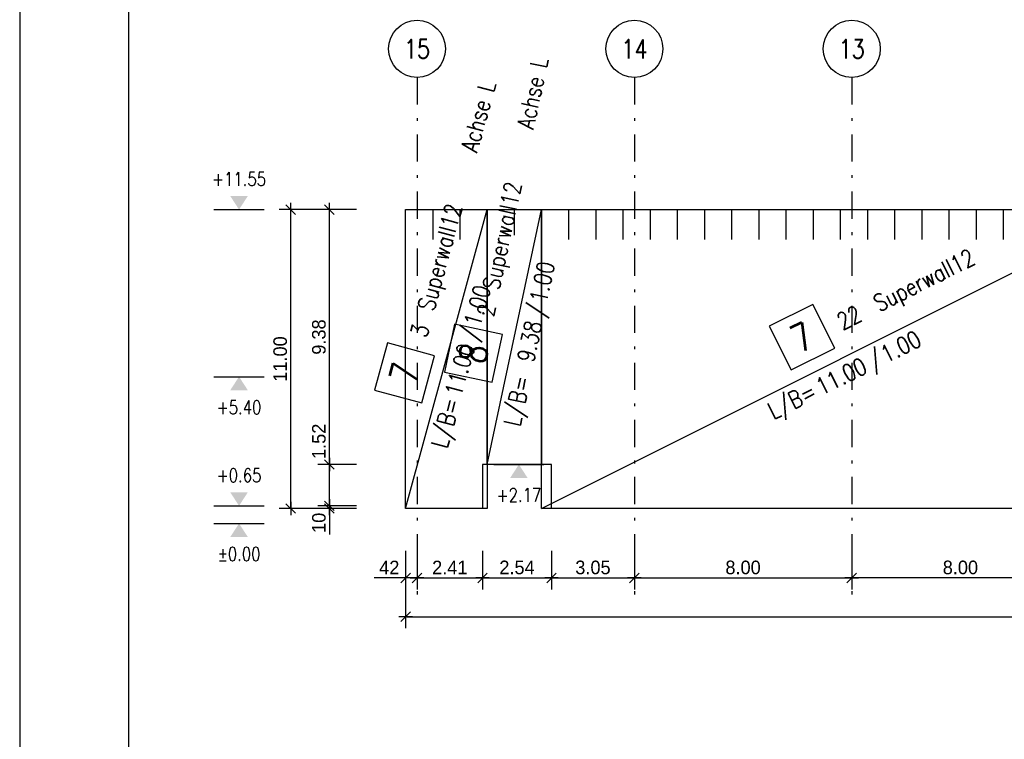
# Model space of a CAD drawing. Extents: x 0 to 238, y 0 to 168.
# Tile 13 of 31: x 0 to 36, y 109 to 135. Entities that reach past the tile are written whole.
import ezdxf
from ezdxf.enums import TextEntityAlignment as Align

# ---------------------------------------------------------------- set-up
doc = ezdxf.new("R2010")
doc.units = 0
doc.header["$LTSCALE"] = 2
doc.header["$MEASUREMENT"] = 0
doc.linetypes.add('AUSGEZOGEN', pattern=[0])
doc.linetypes.add('STRICHPUNKT', pattern=[1, 0.5, -0.25, 0, -0.25])
doc.layers.get('0').update_dxf_attribs({"linetype": 'CONTINUOUS'})
doc.layers.get('DEFPOINTS').update_dxf_attribs({"linetype": 'AUSGEZOGEN'})
for name, color, linetype in [('T__ACHS', 1, 'CONTINUOUS'), ('T__KONS', 3, 'CONTINUOUS'), ('T__M007', 7, 'CONTINUOUS'), ('T__M008', 7, 'CONTINUOUS'), ('T__RAND', 7, 'CONTINUOUS'), ('T__VERM', 2, 'CONTINUOUS')]:
    doc.layers.add(name, color=color, linetype=linetype)
doc.styles.add('SIMPLEX8', font='simplexd', dxfattribs={"width": 0.8})
doc.dimstyles.new('SOFIBEMLI', dxfattribs={"dimtxt": 0.5, "dimasz": 0.05, "dimexe": 0.18, "dimexo": 0.0625, "dimgap": 0.135, "dimtad": 1, "dimdec": 0, "dimrnd": 0.001, "dimzin": 0, "dimdsep": 46, "dimtxsty": 'Standard', "dimblk1": 'SOFI-VERLI', "dimblk2": 'SOFI-VERRE', "dimsah": 1, "dimcen": 0.5, "dimse1": 1, "dimse2": 1, "dimclrd": 1, "dimclrt": 2, "dimadec": 0, "dimazin": 0, "dimtfac": 1, "dimtdec": 4, "dimtmove": 0, "dimatfit": 3, "dimldrblk": 'SOFI-VERLI', "dimfxl": 0, "dimtolj": 1, "dimtzin": 0, "dimarcsym": 0})
doc.dimstyles.new('SOFIBEMRE', dxfattribs={"dimtxt": 0.5, "dimasz": 0.05, "dimexe": 0.18, "dimexo": 0.0625, "dimgap": 0.135, "dimtad": 1, "dimdec": 0, "dimrnd": 0.001, "dimzin": 0, "dimdsep": 46, "dimtxsty": 'Standard', "dimblk1": 'SOFI-VERRE', "dimblk2": 'SOFI-VERLI', "dimsah": 1, "dimcen": 0.5, "dimse1": 1, "dimse2": 1, "dimclrd": 1, "dimclrt": 2, "dimadec": 0, "dimazin": 0, "dimtfac": 1, "dimtdec": 4, "dimtmove": 0, "dimatfit": 3, "dimldrblk": 'SOFI-VERRE', "dimfxl": 0, "dimtolj": 1, "dimtzin": 0, "dimarcsym": 0})

# ---------------------------------------------------------------- blocks, each defined once
blk = doc.blocks.new('ASO_BORDER')
at = {"color": 0, "linetype": 'ByBlock'}
blk.add_line((0, 1), (0, 0), dxfattribs=at)
blk = doc.blocks.new('SOFI-IRAN')
at = {"layer": 'T__RAND', "color": 0, "linetype": 'ByBlock', "xscale": 232.8, "yscale": 166.2}
blk.add_blockref('ASO_BORDER', (0, 0), dxfattribs=at)
blk = doc.blocks.new('SOFI-KOTELU')
at = {"color": 0, "linetype": 'Continuous'}
blk.add_line((0, 1.85), (0, -1.85), dxfattribs=at)
blk.add_solid([(0, 0), (-1, 0.65), (-1, -0.65)], dxfattribs=at)
at = {"color": 2, "linetype": 'Continuous', "style": 'SIMPLEX8', "width": 0.8}
blk.add_attdef('KOTE', text='', height=1, rotation=90.00021, dxfattribs=at).set_placement((-2.25, 0), align=Align.MIDDLE)
blk = doc.blocks.new('SOFI-KOTELO')
at = {"color": 0, "linetype": 'Continuous'}
blk.add_line((0, 1.85), (0, -1.85), dxfattribs=at)
blk.add_solid([(0, 0), (1, -0.65), (1, 0.65)], dxfattribs=at)
at = {"color": 2, "linetype": 'Continuous', "style": 'SIMPLEX8', "width": 0.8}
blk.add_attdef('KOTE', text='', height=1, rotation=90.00021, dxfattribs=at).set_placement((2.25, 0), align=Align.MIDDLE)
blk = doc.blocks.new('SOFI-VERLI')
at = {"color": 0, "linetype": 'ByBlock'}
for p, q in [((0, 20), (0, -8.5)), ((-5, 0), (5, 0)), ((3.535, 3.535), (-3.535, -3.535))]:
    blk.add_line(p, q, dxfattribs=at)
blk = doc.blocks.new('SOFI-VERRE')
at = {"color": 0, "linetype": 'ByBlock'}
for p, q in [((0, -20), (0, 8.5)), ((-5, 0), (5, 0)), ((3.535, 3.535), (-3.535, -3.535))]:
    blk.add_line(p, q, dxfattribs=at)
blk = doc.blocks.new('*D82')
at = {"color": 1, "linetype": 'ByBlock'}
for p, q in [((11.4, 117.309), (11.4, 117.359)), ((11.4, 117.259), (11.4, 117.159)), ((11.4, 117.109), (11.4, 116.206))]:
    blk.add_line(p, q, dxfattribs=at)
at = {"layer": 'DEFPOINTS', "color": 0, "linetype": 'ByBlock'}
for p in [(11.4, 117.159), (16.029, 117.259), (16.029, 117.159)]:
    blk.add_point(p, dxfattribs=at)
at = {"color": 1, "linetype": 'ByBlock', "xscale": 0.05, "yscale": 0.05, "zscale": 0.05}
for name, p, rotation in [('SOFI-VERLI', (11.4, 117.259), 270), ('SOFI-VERRE', (11.4, 117.159), 90)]:
    blk.add_blockref(name, p, dxfattribs=dict(at, rotation=rotation))
at = {"color": 2, "linetype": 'ByBlock', "insert": (11.015, 116.632), "char_height": 0.5, "attachment_point": 5, "rotation": 90}
blk.add_mtext('\\A1;10', dxfattribs=at)
blk = doc.blocks.new('*D83')
at = {"color": 1, "linetype": 'ByBlock'}
for p, q in [((11.4, 118.779), (11.4, 120.432)), ((11.4, 117.309), (11.4, 118.729))]:
    blk.add_line(p, q, dxfattribs=at)
at = {"layer": 'DEFPOINTS', "color": 0, "linetype": 'ByBlock'}
for p in [(11.4, 118.779), (16.029, 118.779), (16.029, 117.259)]:
    blk.add_point(p, dxfattribs=at)
at = {"color": 1, "linetype": 'ByBlock', "xscale": 0.05, "yscale": 0.05, "zscale": 0.05}
for name, p, rotation in [('SOFI-VERRE', (11.4, 118.779), 90), ('SOFI-VERLI', (11.4, 117.259), 270)]:
    blk.add_blockref(name, p, dxfattribs=dict(at, rotation=rotation))
at = {"color": 2, "linetype": 'ByBlock', "insert": (11.015, 119.631), "char_height": 0.5, "attachment_point": 5, "rotation": 90}
blk.add_mtext('\\A1;1.52', dxfattribs=at)
blk = doc.blocks.new('*D84')
at = {"color": 1, "linetype": 'ByBlock'}
blk.add_line((11.4, 118.829), (11.4, 128.109), dxfattribs=at)
at = {"layer": 'DEFPOINTS', "color": 0, "linetype": 'ByBlock'}
for p in [(11.4, 128.159), (16.029, 128.159), (16.029, 118.779)]:
    blk.add_point(p, dxfattribs=at)
at = {"color": 1, "linetype": 'ByBlock', "xscale": 0.05, "yscale": 0.05, "zscale": 0.05}
for name, p, rotation in [('SOFI-VERRE', (11.4, 128.159), 90), ('SOFI-VERLI', (11.4, 118.779), 270)]:
    blk.add_blockref(name, p, dxfattribs=dict(at, rotation=rotation))
at = {"color": 2, "linetype": 'ByBlock', "insert": (11.015, 123.469), "char_height": 0.5, "attachment_point": 5, "rotation": 90}
blk.add_mtext('\\A1;9.38', dxfattribs=at)
blk = doc.blocks.new('*D85')
at = {"color": 1, "linetype": 'ByBlock'}
blk.add_line((9.975, 117.209), (9.975, 128.109), dxfattribs=at)
at = {"layer": 'DEFPOINTS', "color": 0, "linetype": 'ByBlock'}
for p in [(9.975, 128.159), (16.029, 128.159), (16.029, 117.159)]:
    blk.add_point(p, dxfattribs=at)
at = {"color": 1, "linetype": 'ByBlock', "xscale": 0.05, "yscale": 0.05, "zscale": 0.05}
for name, p, rotation in [('SOFI-VERRE', (9.975, 128.159), 90), ('SOFI-VERLI', (9.975, 117.159), 270)]:
    blk.add_blockref(name, p, dxfattribs=dict(at, rotation=rotation))
at = {"color": 2, "linetype": 'ByBlock', "insert": (9.59, 122.659), "char_height": 0.5, "attachment_point": 5, "rotation": 90}
blk.add_mtext('\\A1;11.00', dxfattribs=at)
blk = doc.blocks.new('*D86')
at = {"color": 1, "linetype": 'ByBlock'}
for p, q in [((14.206, 114.604), (13.052, 114.604)), ((14.576, 114.604), (14.256, 114.604))]:
    blk.add_line(p, q, dxfattribs=at)
at = {"layer": 'DEFPOINTS', "color": 0, "linetype": 'ByBlock'}
for p in [(14.206, 118.555), (14.626, 118.555), (14.206, 114.604)]:
    blk.add_point(p, dxfattribs=at)
at = {"color": 1, "linetype": 'ByBlock', "xscale": 0.05, "yscale": 0.05, "zscale": 0.05, "rotation": 180}
blk.add_blockref('SOFI-VERRE', (14.206, 114.604), dxfattribs=at)
at = {"color": 1, "linetype": 'ByBlock', "xscale": 0.05, "yscale": 0.05, "zscale": 0.05}
blk.add_blockref('SOFI-VERLI', (14.626, 114.604), dxfattribs=at)
at = {"color": 2, "linetype": 'ByBlock', "insert": (13.604, 114.989), "char_height": 0.5, "attachment_point": 5}
blk.add_mtext('\\A1;42', dxfattribs=at)
blk = doc.blocks.new('*D87')
at = {"color": 1, "linetype": 'ByBlock'}
blk.add_line((14.676, 114.604), (16.986, 114.604), dxfattribs=at)
at = {"layer": 'DEFPOINTS', "color": 0, "linetype": 'ByBlock'}
for p in [(14.626, 118.555), (17.036, 118.555), (17.036, 114.604)]:
    blk.add_point(p, dxfattribs=at)
at = {"color": 1, "linetype": 'ByBlock', "xscale": 0.05, "yscale": 0.05, "zscale": 0.05, "rotation": 180}
blk.add_blockref('SOFI-VERRE', (14.626, 114.604), dxfattribs=at)
at = {"color": 1, "linetype": 'ByBlock', "xscale": 0.05, "yscale": 0.05, "zscale": 0.05}
blk.add_blockref('SOFI-VERLI', (17.036, 114.604), dxfattribs=at)
at = {"color": 2, "linetype": 'ByBlock', "insert": (15.831, 114.989), "char_height": 0.5, "attachment_point": 5}
blk.add_mtext('\\A1;2.41', dxfattribs=at)
blk = doc.blocks.new('*D88')
at = {"color": 1, "linetype": 'ByBlock'}
blk.add_line((17.086, 114.604), (19.526, 114.604), dxfattribs=at)
at = {"layer": 'DEFPOINTS', "color": 0, "linetype": 'ByBlock'}
for p in [(17.036, 118.555), (19.576, 118.555), (19.576, 114.604)]:
    blk.add_point(p, dxfattribs=at)
at = {"color": 1, "linetype": 'ByBlock', "xscale": 0.05, "yscale": 0.05, "zscale": 0.05, "rotation": 180}
blk.add_blockref('SOFI-VERRE', (17.036, 114.604), dxfattribs=at)
at = {"color": 1, "linetype": 'ByBlock', "xscale": 0.05, "yscale": 0.05, "zscale": 0.05}
blk.add_blockref('SOFI-VERLI', (19.576, 114.604), dxfattribs=at)
at = {"color": 2, "linetype": 'ByBlock', "insert": (18.306, 114.989), "char_height": 0.5, "attachment_point": 5}
blk.add_mtext('\\A1;2.54', dxfattribs=at)
blk = doc.blocks.new('*D89')
at = {"color": 1, "linetype": 'ByBlock'}
blk.add_line((19.626, 114.604), (22.576, 114.604), dxfattribs=at)
at = {"layer": 'DEFPOINTS', "color": 0, "linetype": 'ByBlock'}
for p in [(19.576, 118.555), (22.626, 118.555), (22.626, 114.604)]:
    blk.add_point(p, dxfattribs=at)
at = {"color": 1, "linetype": 'ByBlock', "xscale": 0.05, "yscale": 0.05, "zscale": 0.05, "rotation": 180}
blk.add_blockref('SOFI-VERRE', (19.576, 114.604), dxfattribs=at)
at = {"color": 1, "linetype": 'ByBlock', "xscale": 0.05, "yscale": 0.05, "zscale": 0.05}
blk.add_blockref('SOFI-VERLI', (22.626, 114.604), dxfattribs=at)
at = {"color": 2, "linetype": 'ByBlock', "insert": (21.101, 114.989), "char_height": 0.5, "attachment_point": 5}
blk.add_mtext('\\A1;3.05', dxfattribs=at)
blk = doc.blocks.new('*D90')
at = {"color": 1, "linetype": 'ByBlock'}
blk.add_line((22.676, 114.604), (30.576, 114.604), dxfattribs=at)
at = {"layer": 'DEFPOINTS', "color": 0, "linetype": 'ByBlock'}
for p in [(22.626, 118.555), (30.626, 118.555), (30.626, 114.604)]:
    blk.add_point(p, dxfattribs=at)
at = {"color": 1, "linetype": 'ByBlock', "xscale": 0.05, "yscale": 0.05, "zscale": 0.05, "rotation": 180}
blk.add_blockref('SOFI-VERRE', (22.626, 114.604), dxfattribs=at)
at = {"color": 1, "linetype": 'ByBlock', "xscale": 0.05, "yscale": 0.05, "zscale": 0.05}
blk.add_blockref('SOFI-VERLI', (30.626, 114.604), dxfattribs=at)
at = {"color": 2, "linetype": 'ByBlock', "insert": (26.626, 114.989), "char_height": 0.5, "attachment_point": 5}
blk.add_mtext('\\A1;8.00', dxfattribs=at)
blk = doc.blocks.new('*D91')
at = {"color": 1, "linetype": 'ByBlock'}
blk.add_line((38.576, 114.604), (30.676, 114.604), dxfattribs=at)
at = {"layer": 'DEFPOINTS', "color": 0, "linetype": 'ByBlock'}
for p in [(30.626, 118.555), (38.626, 118.555), (30.626, 114.604)]:
    blk.add_point(p, dxfattribs=at)
at = {"color": 1, "linetype": 'ByBlock', "xscale": 0.05, "yscale": 0.05, "zscale": 0.05, "rotation": 180}
blk.add_blockref('SOFI-VERRE', (30.626, 114.604), dxfattribs=at)
at = {"color": 1, "linetype": 'ByBlock', "xscale": 0.05, "yscale": 0.05, "zscale": 0.05}
blk.add_blockref('SOFI-VERLI', (38.626, 114.604), dxfattribs=at)
at = {"color": 2, "linetype": 'ByBlock', "insert": (34.626, 114.989), "char_height": 0.5, "attachment_point": 5}
blk.add_mtext('\\A1;8.00', dxfattribs=at)
blk = doc.blocks.new('*D115')
at = {"color": 1, "linetype": 'ByBlock'}
blk.add_line((14.256, 113.179), (118.996, 113.179), dxfattribs=at)
at = {"layer": 'DEFPOINTS', "color": 0, "linetype": 'ByBlock'}
for p in [(14.206, 118.555), (119.046, 118.555), (119.046, 113.179)]:
    blk.add_point(p, dxfattribs=at)
at = {"color": 1, "linetype": 'ByBlock', "xscale": 0.05, "yscale": 0.05, "zscale": 0.05, "rotation": 180}
blk.add_blockref('SOFI-VERRE', (14.206, 113.179), dxfattribs=at)
at = {"color": 1, "linetype": 'ByBlock', "xscale": 0.05, "yscale": 0.05, "zscale": 0.05}
blk.add_blockref('SOFI-VERLI', (119.046, 113.179), dxfattribs=at)
at = {"color": 2, "linetype": 'ByBlock', "insert": (66.626, 113.564), "char_height": 0.5, "attachment_point": 5}
blk.add_mtext('\\A1;104.84', dxfattribs=at)
blk = doc.blocks.new('SOFI-BM-POS')
at = {"color": 1, "linetype": 'Continuous'}
for p, q in [((0.5, 0.75), (-0.5, 0.75)), ((-0.5, 0.75), (-0.5, -0.25)), ((0.5, -0.25), (0.5, 0.75)), ((-0.5, -0.25), (0.5, -0.25))]:
    blk.add_line(p, q, dxfattribs=at)
blk = doc.blocks.new('SOFI-BM-MATT')
at = {"color": 7, "linetype": 'Continuous'}
blk.add_blockref('SOFI-BM-POS', (-0.5, 0.5), dxfattribs=at)
at = {"color": 2, "linetype": 'Continuous', "style": 'SIMPLEX8', "width": 0.8}
blk.add_text('L/B=', height=0.35, dxfattribs=at).set_placement((-0.75, -0.5), align=Align.RIGHT)
blk.add_text('/', height=0.35, dxfattribs=at).set_placement((0.5, -0.5))
at = {"color": 1, "linetype": 'Continuous', "style": 'SIMPLEX8', "width": 0.8}
blk.add_attdef('SOFI_BM_MULT', text='', height=0.2, dxfattribs=at).set_placement((-1.1, 1.1), align=Align.RIGHT)
at = {"color": 3, "linetype": 'Continuous', "style": 'SIMPLEX8', "width": 0.8}
blk.add_attdef('SOFI_BM_POS', text='', height=0.556, dxfattribs=at).set_placement((-0.5, 0.75), align=Align.MIDDLE_CENTER)
at = {"color": 2, "linetype": 'Continuous', "style": 'SIMPLEX8', "width": 0.8, "flags": 1}
for tag, p in [('SOFI_BM_MATTE', (0.3, 0.5)), ('SOFI_BM_ANZAHL', (0.3, 0.5)), ('SOFI_BM_BREITE', (0.8, -0.5)), ('SOFI_BM_MATR', (1.5, -0.5))]:
    blk.add_attdef(tag, p, '', height=0.35, dxfattribs=at)
blk.add_attdef('SOFI_BM_LAENGE', text='', height=0.35, dxfattribs=at).set_placement((0.4, -0.5), align=Align.RIGHT)
at = {"color": 1, "linetype": 'Continuous', "style": 'SIMPLEX8', "width": 0.8}
for tag, p in [('SOFI_BM_DANEI', (-1.79, -1)), ('SOFI_BM_WANEI', (-1.79, -1.5))]:
    blk.add_attdef(tag, p, '', height=0.2, dxfattribs=at)

msp = doc.modelspace()

# ---------------------------------------------------------------- linework, layer by layer
at = {"layer": 'DEFPOINTS', "color": 1, "linetype": 'Continuous'}
for p in [(8.074, 128.159), (8.074, 117.259)]:
    msp.add_point(p, dxfattribs=at)
at = {"layer": 'DEFPOINTS', "color": 2, "linetype": 'Continuous'}
for p in [(8.074, 122.009), (8.074, 118.779), (8.074, 116.609)]:
    msp.add_point(p, dxfattribs=at)
at = {"layer": 'T__ACHS', "linetype": 'STRICHPUNKT'}
for p, q in [((14.626, 133.021), (14.626, 113.998)), ((22.626, 133.021), (22.626, 113.998)), ((30.626, 133.021), (30.626, 113.998))]:
    msp.add_line(p, q, dxfattribs=at)
at = {"layer": 'T__ACHS'}
for centre in [(14.626, 134.071), (22.626, 134.071), (30.626, 134.071)]:
    msp.add_circle(centre, 1.05, dxfattribs=at)
at = {"layer": 'T__KONS', "color": 3}
msp.add_lwpolyline([(79.306, 117.159), (61.346, 117.159), (61.346, 118.779), (58.806, 118.779), (58.806, 117.159), (43.456, 117.159), (43.456, 118.779), (40.916, 118.779), (40.916, 117.159), (19.576, 117.159), (19.576, 118.779), (17.036, 118.779), (17.036, 117.159), (14.206, 117.159), (14.206, 128.159), (119.046, 128.159)], dxfattribs=at)
at = {"layer": 'T__M007', "color": 1, "linetype": 'Continuous'}
for p, q in [((15.206, 128.159), (15.206, 127.059)), ((16.206, 128.159), (16.206, 127.059)), ((20.206, 128.159), (20.206, 127.059)), ((21.206, 128.159), (21.206, 127.059)), ((22.206, 128.159), (22.206, 127.059)), ((23.206, 128.159), (23.206, 127.059)), ((24.206, 128.159), (24.206, 127.059)), ((25.206, 128.159), (25.206, 127.059)), ((26.206, 128.159), (26.206, 127.059)), ((27.206, 128.159), (27.206, 127.059)), ((28.206, 128.159), (28.206, 127.059)), ((29.206, 128.159), (29.206, 127.059)), ((30.206, 128.159), (30.206, 127.059)), ((31.206, 128.159), (31.206, 127.059)), ((32.206, 128.159), (32.206, 127.059)), ((33.206, 128.159), (33.206, 127.059)), ((34.206, 128.159), (34.206, 127.059)), ((35.206, 128.159), (35.206, 127.059)), ((36.206, 128.159), (36.206, 127.059))]:
    msp.add_line(p, q, dxfattribs=at)
for points in [[(14.206, 117.159), (14.206, 128.159), (17.206, 128.159), (17.206, 117.159), (14.206, 117.159), (17.206, 128.159)], [(19.206, 117.159), (19.206, 128.159), (41.206, 128.159), (41.206, 117.159), (19.206, 117.159), (41.206, 128.159)]]:
    msp.add_lwpolyline(points, dxfattribs=at)
at = {"layer": 'T__M008', "color": 1, "linetype": 'Continuous'}
msp.add_line((18.206, 128.159), (18.206, 127.221), dxfattribs=at)
msp.add_lwpolyline([(17.206, 118.779), (17.206, 128.159), (19.206, 128.159), (19.206, 118.779), (17.206, 118.779), (19.206, 128.159)], dxfattribs=at)

# ---------------------------------------------------------------- block references
at = {"layer": 'T__M007', "color": 7}
ref = msp.add_blockref('SOFI-BM-MATT', (15.706, 122.659), dxfattribs=dict(at, xscale=1.799, yscale=1.799, zscale=1.799, rotation=74.74488129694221))
ref.add_attrib('SOFI_BM_POS', '7', dxfattribs={"layer": '0', "color": 3, "linetype": 'Continuous', "height": 0.999, "rotation": 74.7449, "style": 'SIMPLEX8', "width": 0.8}).set_placement((14.167, 122.146), align=Align.MIDDLE_CENTER)
ref.add_attrib('SOFI_BM_MATTE', 'Superwall12', (15.245, 124.388), dxfattribs={"layer": '0', "color": 2, "linetype": 'Continuous', "height": 0.62965, "rotation": 74.7449, "style": 'SIMPLEX8', "width": 0.8})
ref.add_attrib('SOFI_BM_BREITE', '1.00', (16.952, 123.811), dxfattribs={"layer": '0', "color": 2, "linetype": 'Continuous', "height": 0.6296, "rotation": 74.7449, "style": 'SIMPLEX8', "width": 0.8})
ref.add_attrib('SOFI_BM_LAENGE', '11.00', dxfattribs={"layer": '0', "color": 2, "linetype": 'Continuous', "height": 0.6296, "rotation": 74.7449, "style": 'SIMPLEX8', "width": 0.8}).set_placement((16.763, 123.117), align=Align.RIGHT)
ref.add_attrib('SOFI_BM_ANZAHL', '3', (14.98, 123.416), dxfattribs={"layer": '0', "color": 2, "linetype": 'Continuous', "height": 0.63, "rotation": 74.7449, "style": 'SIMPLEX8', "width": 0.8})
ref.add_attrib('SOFI_BM_MATR', 'Achse L', (16.835, 130.22), dxfattribs={"layer": '0', "color": 2, "linetype": 'Continuous', "height": 0.6296, "rotation": 74.7449, "style": 'SIMPLEX8', "width": 0.8})
at = {"layer": 'T__M007', "color": 1}
ref = msp.add_blockref('SOFI-BM-MATT', (30.206, 122.659), dxfattribs=dict(at, xscale=1.799, yscale=1.799, zscale=1.799, rotation=26.56505117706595))
ref.add_attrib('SOFI_BM_POS', '7', dxfattribs={"layer": '0', "color": 3, "linetype": 'Continuous', "height": 0.999, "rotation": 26.5651, "style": 'SIMPLEX8', "width": 0.8}).set_placement((28.798, 123.464), align=Align.MIDDLE_CENTER)
ref.add_attrib('SOFI_BM_MATTE', 'Superwall12', (31.638, 124.381), dxfattribs={"layer": '0', "color": 2, "linetype": 'Continuous', "height": 0.62965, "rotation": 26.5651, "style": 'SIMPLEX8', "width": 0.8})
ref.add_attrib('SOFI_BM_BREITE', '1.00', (31.895, 122.498), dxfattribs={"layer": '0', "color": 2, "linetype": 'Continuous', "height": 0.6296, "rotation": 26.5651, "style": 'SIMPLEX8', "width": 0.8})
ref.add_attrib('SOFI_BM_LAENGE', '11.00', dxfattribs={"layer": '0', "color": 2, "linetype": 'Continuous', "height": 0.6296, "rotation": 26.5651, "style": 'SIMPLEX8', "width": 0.8}).set_placement((31.251, 122.176), align=Align.RIGHT)
ref.add_attrib('SOFI_BM_ANZAHL', '22', (30.286, 123.705), dxfattribs={"layer": '0', "color": 2, "linetype": 'Continuous', "height": 0.6296, "rotation": 26.5651, "style": 'SIMPLEX8', "width": 0.8})
ref.add_attrib('SOFI_BM_MATR', 'Achse L', (37.044, 127.084), dxfattribs={"layer": '0', "color": 2, "linetype": 'Continuous', "height": 0.6296, "rotation": 26.5651, "style": 'SIMPLEX8', "width": 0.8})
at = {"layer": 'T__M008', "color": 7}
ref = msp.add_blockref('SOFI-BM-MATT', (18.206, 123.469), dxfattribs=dict(at, xscale=1.799, yscale=1.799, zscale=1.799, rotation=77.96365689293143))
ref.add_attrib('SOFI_BM_POS', '8', dxfattribs={"layer": '0', "color": 3, "linetype": 'Continuous', "height": 0.999, "rotation": 77.9637, "style": 'SIMPLEX8', "width": 0.8}).set_placement((16.698, 122.871), align=Align.MIDDLE_CENTER)
ref.add_attrib('SOFI_BM_MATTE', 'Superwall12', (17.648, 125.17), dxfattribs={"layer": '0', "color": 2, "linetype": 'Continuous', "height": 0.62965, "rotation": 77.9637, "style": 'SIMPLEX8', "width": 0.8})
ref.add_attrib('SOFI_BM_BREITE', '1.00', (19.385, 124.689), dxfattribs={"layer": '0', "color": 2, "linetype": 'Continuous', "height": 0.6296, "rotation": 77.9637, "style": 'SIMPLEX8', "width": 0.8})
ref.add_attrib('SOFI_BM_LAENGE', '9.38', dxfattribs={"layer": '0', "color": 2, "linetype": 'Continuous', "height": 0.6296, "rotation": 77.9637, "style": 'SIMPLEX8', "width": 0.8}).set_placement((19.235, 123.985), align=Align.RIGHT)
ref.add_attrib('SOFI_BM_ANZAHL', '2', (17.438, 124.185), dxfattribs={"layer": '0', "color": 2, "linetype": 'Continuous', "height": 0.63, "rotation": 77.9637, "style": 'SIMPLEX8', "width": 0.8})
ref.add_attrib('SOFI_BM_MATR', 'Achse L', (18.909, 131.082), dxfattribs={"layer": '0', "color": 2, "linetype": 'Continuous', "height": 0.6296, "rotation": 77.9637, "style": 'SIMPLEX8', "width": 0.8})
at = {"layer": 'T__RAND', "color": 7, "xscale": 237.8, "yscale": 168.2}
msp.add_blockref('ASO_BORDER', (0, 0), dxfattribs=at)
at = {"layer": 'T__RAND', "color": 3, "linetype": 'Continuous'}
msp.add_blockref('SOFI-IRAN', (4, 1), dxfattribs=at)
at = {"layer": 'T__VERM', "color": 1, "linetype": 'Continuous'}
ref = msp.add_blockref('SOFI-KOTELO', (8.074, 128.159), dxfattribs=dict(at, xscale=0.5, yscale=0.5, zscale=0.5, rotation=90))
ref.add_attrib('KOTE', '+11.55', dxfattribs={"layer": '0', "color": 1, "linetype": 'Continuous', "height": 0.5, "rotation": 0.0002, "style": 'SIMPLEX8', "width": 0.8}).set_placement((8.074, 129.284), align=Align.MIDDLE)
ref = msp.add_blockref('SOFI-KOTELU', (8.074, 122.009), dxfattribs=dict(at, xscale=0.5, yscale=0.5, zscale=0.5, rotation=90))
ref.add_attrib('KOTE', '+5.40', dxfattribs={"layer": '0', "color": 1, "linetype": 'Continuous', "height": 0.5, "rotation": 0.0002, "style": 'SIMPLEX8', "width": 0.8}).set_placement((8.074, 120.884), align=Align.MIDDLE)
ref = msp.add_blockref('SOFI-KOTELO', (8.074, 117.259), dxfattribs=dict(at, xscale=0.5, yscale=0.5, zscale=0.5, rotation=90))
ref.add_attrib('KOTE', '+0.65', dxfattribs={"layer": '0', "color": 1, "linetype": 'Continuous', "height": 0.5, "rotation": 0.0002, "style": 'SIMPLEX8', "width": 0.8}).set_placement((8.074, 118.384), align=Align.MIDDLE)
ref = msp.add_blockref('SOFI-KOTELU', (18.374, 118.779), dxfattribs=dict(at, xscale=0.5, yscale=0.5, zscale=0.5, rotation=90))
ref.add_attrib('KOTE', '+2.17', dxfattribs={"layer": '0', "color": 1, "linetype": 'Continuous', "height": 0.5, "rotation": 0.0002, "style": 'SIMPLEX8', "width": 0.8}).set_placement((18.374, 117.654), align=Align.MIDDLE)
ref = msp.add_blockref('SOFI-KOTELU', (8.074, 116.609), dxfattribs=dict(at, xscale=0.5, yscale=0.5, zscale=0.5, rotation=90))
ref.add_attrib('KOTE', '%%1280.00', dxfattribs={"layer": '0', "color": 1, "linetype": 'Continuous', "height": 0.5, "rotation": 0.0002, "style": 'SIMPLEX8', "width": 0.8}).set_placement((8.074, 115.484), align=Align.MIDDLE)

# ---------------------------------------------------------------- texts
at = {"layer": 'T__ACHS', "color": 2, "style": 'SIMPLEX8', "width": 0.8}
for s, p in [('15', (14.626, 134.071)), ('14', (22.626, 134.071)), ('13', (30.626, 134.071))]:
    msp.add_text(s, height=0.7, dxfattribs=at).set_placement(p, align=Align.MIDDLE)

# ---------------------------------------------------------------- dimensions: what is measured, and where the dimension line sits
at = {"layer": 'T__VERM', "color": 1, "linetype": 'Continuous'}
for base, p1, p2, text, picture, middle in [((9.975, 128.159), (16.029, 117.159), (16.029, 128.159), '11.00', '*D85', (9.59, 122.659)), ((11.4, 128.159), (16.029, 118.779), (16.029, 128.159), '9.38', '*D84', (11.015, 123.469)), ((11.4, 118.779), (16.029, 117.259), (16.029, 118.779), '1.52', '*D83', (11.015, 119.631)), ((11.4, 117.159), (16.029, 117.259), (16.029, 117.159), '10', '*D82', (11.015, 116.632))]:
    dim = msp.add_linear_dim(base=base, p1=p1, p2=p2, angle=90, text=text, dimstyle='SOFIBEMLI', override={"dimgap": 0.135}, dxfattribs=at)
    dim.commit()
    dim.dimension.update_dxf_attribs({"geometry": picture, "text_midpoint": middle})
for base, p1, p2, text, dimstyle, picture, middle in [((14.206, 114.604), (14.626, 118.555), (14.206, 118.555), '42', 'SOFIBEMLI', '*D86', (13.604, 114.989)), ((119.046, 113.179), (14.206, 118.555), (119.046, 118.555), '104.84', 'SOFIBEMRE', '*D115', (66.626, 113.564)), ((17.036, 114.604), (14.626, 118.555), (17.036, 118.555), '2.41', 'SOFIBEMRE', '*D87', (15.831, 114.989)), ((19.576, 114.604), (17.036, 118.555), (19.576, 118.555), '2.54', 'SOFIBEMRE', '*D88', (18.306, 114.989)), ((22.626, 114.604), (19.576, 118.555), (22.626, 118.555), '3.05', 'SOFIBEMRE', '*D89', (21.101, 114.989)), ((30.626, 114.604), (22.626, 118.555), (30.626, 118.555), '8.00', 'SOFIBEMRE', '*D90', (26.626, 114.989)), ((30.626, 114.604), (38.626, 118.555), (30.626, 118.555), '8.00', 'SOFIBEMLI', '*D91', (34.626, 114.989))]:
    dim = msp.add_linear_dim(base=base, p1=p1, p2=p2, text=text, dimstyle=dimstyle, override={"dimgap": 0.135}, dxfattribs=at)
    dim.commit()
    dim.dimension.update_dxf_attribs({"geometry": picture, "text_midpoint": middle})

doc.saveas('drawing.dxf')
